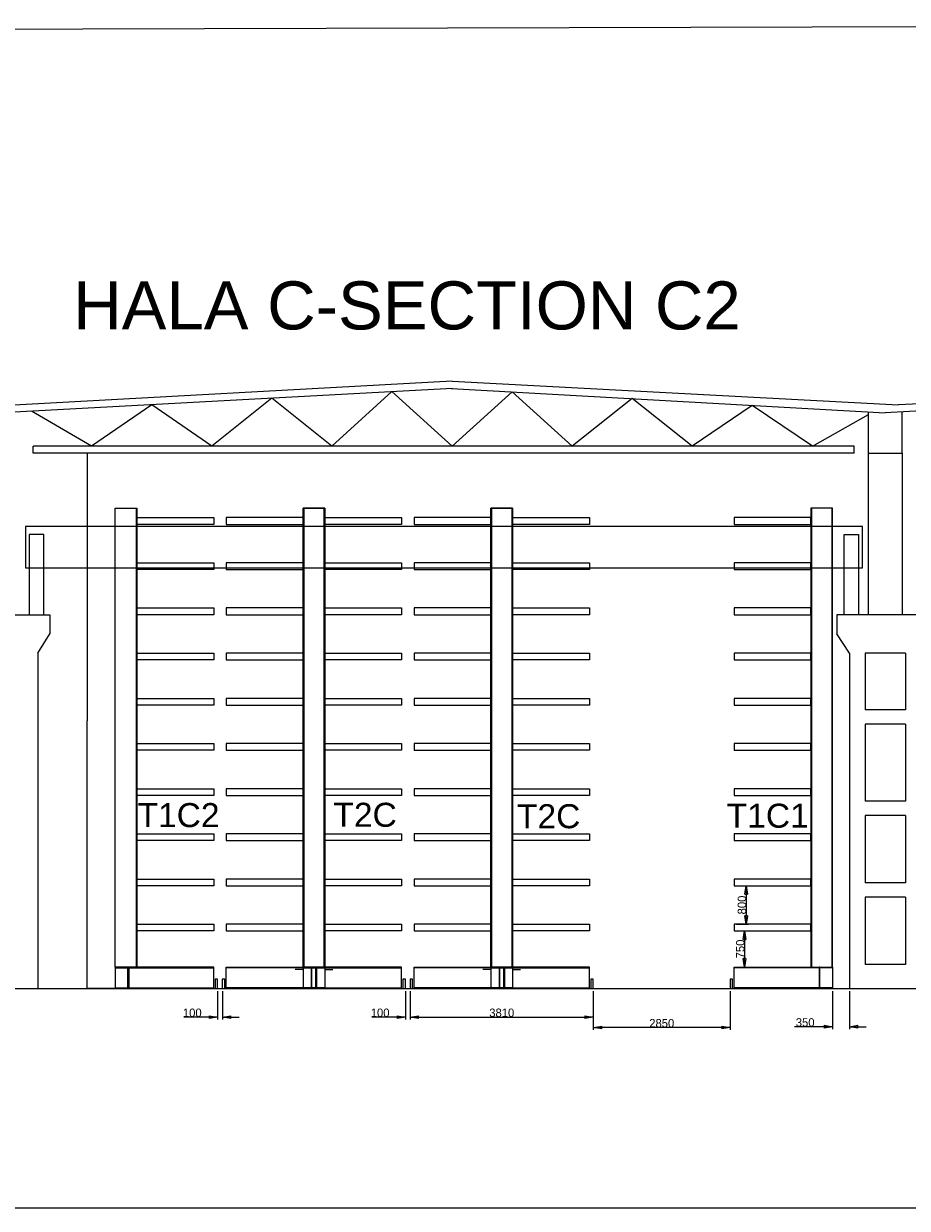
# Model space of a CAD drawing. Header units: millimetres. Extents: x -1190408159 to 361788912, y -2544212749 to 93633750.
# Tile 35 of 69: x 221407 to 239797, y -108913 to -84265. Entities that reach past the tile are written whole.
import ezdxf
from ezdxf.enums import TextEntityAlignment as Align

# ---------------------------------------------------------------- set-up
doc = ezdxf.new("R2010")
doc.units = ezdxf.units.MM
doc.header["$PDSIZE"] = -1
doc.linetypes.add('DIVIDE', pattern=[31.75, 12.7, -6.35, 0, -6.35, 0, -6.35])
doc.linetypes.add('SPOJITÁ', pattern=[0])
for name, color, linetype in [('KÓTY', 7, 'Continuous'), ('NAD', 7, 'DIVIDE'), ('PODLAHY', 130, 'Continuous'), ('POPIS', 7, 'Continuous'), ('rt_KOTY_50', 154, 'SPOJITÁ'), ('STAVBA', 7, 'Continuous'), ('TECHNOLOGIE', 150, 'Continuous')]:
    doc.layers.add(name, color=color, linetype=linetype)
doc.styles.add('ARIAL', font='ARIAL.TTF', dxfattribs={"height": 1000})
doc.styles.add('SEACAD_ARIAL_TTF', font='ARIAL.TTF')
doc.dimstyles.new('ME10_DIM_9', dxfattribs={"dimtxt": 175, "dimasz": 175, "dimexe": 50, "dimexo": 50, "dimtad": 1, "dimdec": 0, "dimdsep": 46, "dimtxsty": 'Standard', "dimblk1": 'CLOSED', "dimblk2": 'CLOSED', "dimsah": 1, "dimcen": 0.09, "dimclrd": 1, "dimclre": 1, "dimclrt": 3, "dimadec": 0, "dimazin": 0, "dimtfac": 1, "dimtdec": 4, "dimtofl": 0, "dimtmove": 0, "dimatfit": 0, "dimldrblk": 'CLOSED', "dimfxl": 1, "dimtolj": 1, "dimtzin": 0, "dimarcsym": 0})
doc.dimstyles.get("Standard").update_dxf_attribs({"dimtxt": 0.18, "dimasz": 0.18, "dimexe": 0.18, "dimexo": 0.0625, "dimgap": 0.09, "dimtad": 0, "dimtih": 1, "dimtoh": 1, "dimdec": 4, "dimzin": 0, "dimdsep": 46, "dimtxsty": 'Standard', "dimcen": 0.09, "dimadec": 0, "dimazin": 0, "dimtfac": 1, "dimtdec": 4, "dimtofl": 0, "dimtmove": 0, "dimatfit": 3, "dimfxl": 1, "dimtolj": 1, "dimtzin": 0, "dimarcsym": 0})

# ---------------------------------------------------------------- blocks, each defined once
blk = doc.blocks.new('*D1298')
at = {"layer": 'Defpoints', "color": 0, "lineweight": 80, "ltscale": 2, "transparency": 16777216}
for p in [(224166, -93203), (222726, -104343), (224166, -104343)]:
    blk.add_point(p, dxfattribs=at)
at = {"layer": 'KÓTY', "color": 0, "lineweight": -2, "ltscale": 2, "transparency": 16777216}
for p, q in [((224166, -93203), (222726, -93203)), ((222726, -93203), (222726, -98772)), ((222726, -104342), (222726, -98773)), ((224166, -104343), (222726, -104343))]:
    blk.add_line(p, q, dxfattribs=at)
at = {"layer": 'KÓTY', "color": 0, "lineweight": 80, "ltscale": 2, "transparency": 16777216}
for points in [[(222726, -93203), (222726, -93203), (222726, -93203)], [(222726, -104342), (222726, -104342), (222726, -104343)]]:
    blk.add_solid(points, dxfattribs=at)
at = {"layer": 'KÓTY', "color": 0, "ltscale": 2, "transparency": 16777216, "insert": (222726, -98773), "char_height": 0.18, "attachment_point": 5}
blk.add_mtext('\\A1;11140.0000', dxfattribs=at)
blk = doc.blocks.new('_CLOSED')
at = {"color": 0, "linetype": 'ByBlock', "lineweight": -2}
for p, q in [((-1, 0.166667), (0, 0)), ((-1, 0.166667), (-1, -0.166667)), ((0, 0), (-1, -0.166667)), ((0, 0), (-1, 0))]:
    blk.add_line(p, q, dxfattribs=at)
blk = doc.blocks.new('*D1312')
at = {"layer": 'Defpoints', "color": 0, "linetype": 'ByBlock', "lineweight": 80, "ltscale": 2, "transparency": 16777216}
for p in [(229451, -104343), (233261, -104343), (233261, -104935)]:
    blk.add_point(p, dxfattribs=at)
at = {"layer": 'NAD', "color": 1, "linetype": 'ByBlock', "lineweight": -2, "ltscale": 2, "transparency": 16777216}
for p, q in [((229451, -104393), (229451, -104985)), ((233261, -104393), (233261, -104985)), ((229626, -104935), (233086, -104935))]:
    blk.add_line(p, q, dxfattribs=at)
at = {"layer": 'NAD', "color": 1, "linetype": 'ByBlock', "lineweight": -2, "ltscale": 2, "transparency": 16777216, "xscale": 175, "yscale": 175, "zscale": 175, "rotation": 180}
blk.add_blockref('_CLOSED', (229451, -104935), dxfattribs=at)
at = {"layer": 'NAD', "color": 1, "linetype": 'ByBlock', "lineweight": -2, "ltscale": 2, "transparency": 16777216, "xscale": 175, "yscale": 175, "zscale": 175}
blk.add_blockref('_CLOSED', (233261, -104935), dxfattribs=at)
at = {"layer": 'NAD', "color": 3, "linetype": 'ByBlock', "ltscale": 2, "transparency": 16777216, "insert": (231356, -104846), "char_height": 175, "attachment_point": 5}
blk.add_mtext('\\A1;3810', dxfattribs=at)
blk = doc.blocks.new('*D1313')
at = {"layer": 'Defpoints', "color": 0, "linetype": 'ByBlock', "lineweight": 80, "ltscale": 2, "transparency": 16777216}
for p in [(238241, -104343), (238591, -104343), (238241, -105135)]:
    blk.add_point(p, dxfattribs=at)
at = {"layer": 'NAD', "color": 1, "linetype": 'ByBlock', "lineweight": -2, "ltscale": 2, "transparency": 16777216}
for p, q in [((238241, -104393), (238241, -105185)), ((238591, -104393), (238591, -105185)), ((238066, -105135), (237452, -105135)), ((238766, -105135), (238941, -105135))]:
    blk.add_line(p, q, dxfattribs=at)
at = {"layer": 'NAD', "color": 1, "linetype": 'ByBlock', "lineweight": -2, "ltscale": 2, "transparency": 16777216, "xscale": 175, "yscale": 175, "zscale": 175}
blk.add_blockref('_CLOSED', (238241, -105135), dxfattribs=at)
at = {"layer": 'NAD', "color": 1, "linetype": 'ByBlock', "lineweight": -2, "ltscale": 2, "transparency": 16777216, "xscale": 175, "yscale": 175, "zscale": 175, "rotation": 180}
blk.add_blockref('_CLOSED', (238591, -105135), dxfattribs=at)
at = {"layer": 'NAD', "color": 3, "linetype": 'ByBlock', "ltscale": 2, "transparency": 16777216, "insert": (237671, -105047), "char_height": 175, "attachment_point": 5}
blk.add_mtext('\\A1;350', dxfattribs=at)
blk = doc.blocks.new('*D1314')
at = {"layer": 'Defpoints', "color": 0, "linetype": 'ByBlock', "lineweight": 80, "ltscale": 2, "transparency": 16777216}
for p in [(233261, -104343), (236111, -104343), (233261, -105151)]:
    blk.add_point(p, dxfattribs=at)
at = {"layer": 'NAD', "color": 1, "linetype": 'ByBlock', "lineweight": -2, "ltscale": 2, "transparency": 16777216}
for p, q in [((233261, -104393), (233261, -105201)), ((236111, -104393), (236111, -105201)), ((235936, -105151), (233436, -105151))]:
    blk.add_line(p, q, dxfattribs=at)
at = {"layer": 'NAD', "color": 1, "linetype": 'ByBlock', "lineweight": -2, "ltscale": 2, "transparency": 16777216, "xscale": 175, "yscale": 175, "zscale": 175, "rotation": 180}
blk.add_blockref('_CLOSED', (233261, -105151), dxfattribs=at)
at = {"layer": 'NAD', "color": 1, "linetype": 'ByBlock', "lineweight": -2, "ltscale": 2, "transparency": 16777216, "xscale": 175, "yscale": 175, "zscale": 175}
blk.add_blockref('_CLOSED', (236111, -105151), dxfattribs=at)
at = {"layer": 'NAD', "color": 3, "linetype": 'ByBlock', "ltscale": 2, "transparency": 16777216, "insert": (234686, -105063), "char_height": 175, "attachment_point": 5}
blk.add_mtext('\\A1;2850', dxfattribs=at)
blk = doc.blocks.new('*D1315')
at = {"layer": 'Defpoints', "color": 0, "linetype": 'ByBlock', "lineweight": 80, "ltscale": 2, "transparency": 16777216}
for p in [(229351, -104343), (229451, -104343), (229351, -104935)]:
    blk.add_point(p, dxfattribs=at)
at = {"layer": 'NAD', "color": 1, "linetype": 'ByBlock', "lineweight": -2, "ltscale": 2, "transparency": 16777216}
for p, q in [((229351, -104393), (229351, -104985)), ((229451, -104393), (229451, -104985)), ((229176, -104935), (228649, -104935)), ((229626, -104935), (229801, -104935))]:
    blk.add_line(p, q, dxfattribs=at)
at = {"layer": 'NAD', "color": 1, "linetype": 'ByBlock', "lineweight": -2, "ltscale": 2, "transparency": 16777216, "xscale": 175, "yscale": 175, "zscale": 175}
blk.add_blockref('_CLOSED', (229351, -104935), dxfattribs=at)
at = {"layer": 'NAD', "color": 1, "linetype": 'ByBlock', "lineweight": -2, "ltscale": 2, "transparency": 16777216, "xscale": 175, "yscale": 175, "zscale": 175, "rotation": 180}
blk.add_blockref('_CLOSED', (229451, -104935), dxfattribs=at)
at = {"layer": 'NAD', "color": 3, "linetype": 'ByBlock', "ltscale": 2, "transparency": 16777216, "insert": (228825, -104846), "char_height": 175, "attachment_point": 5}
blk.add_mtext('\\A1;100', dxfattribs=at)
blk = doc.blocks.new('*D1301')
at = {"layer": 'Defpoints', "color": 0, "linetype": 'ByBlock', "lineweight": 80, "ltscale": 2, "transparency": 16777216}
for p in [(225441, -104343), (225541, -104343), (225441, -104935)]:
    blk.add_point(p, dxfattribs=at)
at = {"layer": 'NAD', "color": 1, "linetype": 'ByBlock', "lineweight": -2, "ltscale": 2, "transparency": 16777216}
for p, q in [((225441, -104393), (225441, -104985)), ((225541, -104393), (225541, -104985)), ((225266, -104935), (224739, -104935)), ((225716, -104935), (225891, -104935))]:
    blk.add_line(p, q, dxfattribs=at)
at = {"layer": 'NAD', "color": 1, "linetype": 'ByBlock', "lineweight": -2, "ltscale": 2, "transparency": 16777216, "xscale": 175, "yscale": 175, "zscale": 175}
blk.add_blockref('_CLOSED', (225441, -104935), dxfattribs=at)
at = {"layer": 'NAD', "color": 1, "linetype": 'ByBlock', "lineweight": -2, "ltscale": 2, "transparency": 16777216, "xscale": 175, "yscale": 175, "zscale": 175, "rotation": 180}
blk.add_blockref('_CLOSED', (225541, -104935), dxfattribs=at)
at = {"layer": 'NAD', "color": 3, "linetype": 'ByBlock', "ltscale": 2, "transparency": 16777216, "insert": (224915, -104846), "char_height": 175, "attachment_point": 5}
blk.add_mtext('\\A1;100', dxfattribs=at)
blk = doc.blocks.new('*D1322')
at = {"layer": 'Defpoints', "color": 0, "linetype": 'ByBlock', "lineweight": 80, "ltscale": 2, "transparency": 16777216}
for p in [(236191, -103143), (236191, -103893), (236409, -103893)]:
    blk.add_point(p, dxfattribs=at)
at = {"layer": 'PODLAHY', "color": 1, "linetype": 'ByBlock', "lineweight": -2, "ltscale": 2, "transparency": 16777216}
for p, q in [((236241, -103143), (236459, -103143)), ((236409, -103318), (236409, -103718)), ((236241, -103893), (236459, -103893))]:
    blk.add_line(p, q, dxfattribs=at)
at = {"layer": 'PODLAHY', "color": 1, "linetype": 'ByBlock', "lineweight": -2, "ltscale": 2, "transparency": 16777216, "xscale": 175, "yscale": 175, "zscale": 175}
for p, rotation in [((236409, -103143), 90), ((236409, -103893), 270)]:
    blk.add_blockref('_CLOSED', p, dxfattribs=dict(at, rotation=rotation))
at = {"layer": 'PODLAHY', "color": 3, "linetype": 'ByBlock', "lineweight": 40, "ltscale": 2, "transparency": 16777216, "insert": (236321, -103518), "char_height": 175, "attachment_point": 5, "rotation": 90}
blk.add_mtext('\\A1;750', dxfattribs=at)
blk = doc.blocks.new('*D1323')
at = {"layer": 'Defpoints', "color": 0, "linetype": 'ByBlock', "lineweight": 80, "ltscale": 2, "transparency": 16777216}
for p in [(236191, -102203), (236191, -103003), (236444, -103003)]:
    blk.add_point(p, dxfattribs=at)
at = {"layer": 'PODLAHY', "color": 1, "linetype": 'ByBlock', "lineweight": -2, "ltscale": 2, "transparency": 16777216}
for p, q in [((236241, -102203), (236494, -102203)), ((236444, -102378), (236444, -102828)), ((236241, -103003), (236494, -103003))]:
    blk.add_line(p, q, dxfattribs=at)
at = {"layer": 'PODLAHY', "color": 1, "linetype": 'ByBlock', "lineweight": -2, "ltscale": 2, "transparency": 16777216, "xscale": 175, "yscale": 175, "zscale": 175}
for p, rotation in [((236444, -102203), 90), ((236444, -103003), 270)]:
    blk.add_blockref('_CLOSED', p, dxfattribs=dict(at, rotation=rotation))
at = {"layer": 'PODLAHY', "color": 3, "linetype": 'ByBlock', "lineweight": 40, "ltscale": 2, "transparency": 16777216, "insert": (236355, -102603), "char_height": 175, "attachment_point": 5, "rotation": 90}
blk.add_mtext('\\A1;800', dxfattribs=at)

msp = doc.modelspace()

# ---------------------------------------------------------------- linework, layer by layer
at = {"layer": 'KÓTY', "color": 0, "ltscale": 2}
for p, q in [((223745.67279, -94342.67934), (223745.67279, -103892.67934)), ((227235.67279, -94342.67934), (227235.67279, -103892.67934)), ((227655.67279, -94342.67934), (227655.67279, -103892.67934)), ((227655.67279, -94342.67934), (227655.67279, -103892.67934)), ((231145.67279, -94342.67934), (231145.67279, -103892.67934)), ((231565.67279, -94342.67934), (231565.67279, -103892.67934)), ((231565.67279, -94342.67934), (231565.67279, -103892.67934)), ((237805.67279, -94342.67934), (237805.67279, -103892.67934)), ((238225.67279, -94342.67934), (238225.67279, -103892.67934)), ((223760.67279, -94682.67934), (223760.67279, -95482.67934)), ((227220.67279, -94682.67934), (227220.67279, -95482.67934)), ((227670.67279, -94682.67934), (227670.67279, -95482.67934)), ((231130.67279, -94682.67934), (231130.67279, -95482.67934)), ((231580.67279, -94682.67934), (231580.67279, -95482.67934)), ((237790.67279, -94682.67934), (237790.67279, -95482.67934)), ((223760.67279, -95482.67934), (223927.92158, -95482.67934)), ((223760.67279, -95622.67934), (223760.67279, -96422.67934)), ((227220.67279, -95482.67934), (227053.424, -95482.67934)), ((227220.67279, -95622.67934), (227220.67279, -96422.67934)), ((227670.67279, -95482.67934), (227837.92158, -95482.67934)), ((227670.67279, -95622.67934), (227670.67279, -96422.67934)), ((231130.67279, -95482.67934), (230963.424, -95482.67934)), ((231130.67279, -95622.67934), (231130.67279, -96422.67934)), ((231580.67279, -95482.67934), (231747.92158, -95482.67934)), ((231580.67279, -95622.67934), (231580.67279, -96422.67934)), ((237790.67279, -95482.67934), (237623.424, -95482.67934)), ((237790.67279, -95622.67934), (237790.67279, -96422.67934)), ((223760.67279, -96422.67934), (223927.92158, -96422.67934)), ((223760.67279, -96562.67934), (223760.67279, -97362.67934)), ((227220.67279, -96422.67934), (227053.424, -96422.67934)), ((227220.67279, -96562.67934), (227220.67279, -97362.67934)), ((227670.67279, -96422.67934), (227837.92158, -96422.67934)), ((227670.67279, -96562.67934), (227670.67279, -97362.67934)), ((231130.67279, -96422.67934), (230963.424, -96422.67934)), ((231130.67279, -96562.67934), (231130.67279, -97362.67934)), ((231580.67279, -96422.67934), (231747.92158, -96422.67934)), ((231580.67279, -96562.67934), (231580.67279, -97362.67934)), ((237790.67279, -96422.67934), (237623.424, -96422.67934)), ((237790.67279, -96562.67934), (237790.67279, -97362.67934)), ((223760.67279, -97362.67934), (223927.92158, -97362.67934)), ((223760.67279, -97502.67934), (223760.67279, -98302.67934)), ((227220.67279, -97362.67934), (227053.424, -97362.67934)), ((227220.67279, -97502.67934), (227220.67279, -98302.67934)), ((227670.67279, -97362.67934), (227837.92158, -97362.67934)), ((227670.67279, -97502.67934), (227670.67279, -98302.67934)), ((231130.67279, -97362.67934), (230963.424, -97362.67934)), ((231130.67279, -97502.67934), (231130.67279, -98302.67934)), ((231580.67279, -97362.67934), (231747.92158, -97362.67934)), ((231580.67279, -97502.67934), (231580.67279, -98302.67934)), ((237790.67279, -97362.67934), (237623.424, -97362.67934)), ((237790.67279, -97502.67934), (237790.67279, -98302.67934)), ((223760.67279, -98302.67934), (223927.92158, -98302.67934)), ((227220.67279, -98302.67934), (227053.424, -98302.67934)), ((227670.67279, -98302.67934), (227837.92158, -98302.67934)), ((231130.67279, -98302.67934), (230963.424, -98302.67934)), ((231580.67279, -98302.67934), (231747.92158, -98302.67934)), ((237790.67279, -98302.67934), (237623.424, -98302.67934)), ((223760.67279, -98442.67934), (223760.67279, -99242.67934)), ((227220.67279, -98442.67934), (227220.67279, -99242.67934)), ((227670.67279, -98442.67934), (227670.67279, -99242.67934)), ((231130.67279, -98442.67934), (231130.67279, -99242.67934)), ((231580.67279, -98442.67934), (231580.67279, -99242.67934)), ((237790.67279, -98442.67934), (237790.67279, -99242.67934)), ((223760.67279, -99242.67934), (223927.92158, -99242.67934)), ((227220.67279, -99242.67934), (227053.424, -99242.67934)), ((227670.67279, -99242.67934), (227837.92158, -99242.67934)), ((231130.67279, -99242.67934), (230963.424, -99242.67934)), ((231580.67279, -99242.67934), (231747.92158, -99242.67934)), ((237790.67279, -99242.67934), (237623.424, -99242.67934)), ((223760.67279, -99382.67934), (223760.67279, -100182.67934)), ((227220.67279, -99382.67934), (227220.67279, -100182.67934)), ((227670.67279, -99382.67934), (227670.67279, -100182.67934)), ((231130.67279, -99382.67934), (231130.67279, -100182.67934)), ((231580.67279, -99382.67934), (231580.67279, -100182.67934)), ((237790.67279, -99382.67934), (237790.67279, -100182.67934)), ((223760.67279, -100182.67934), (223927.92158, -100182.67934)), ((227220.67279, -100182.67934), (227053.424, -100182.67934)), ((227670.67279, -100182.67934), (227837.92158, -100182.67934)), ((231130.67279, -100182.67934), (230963.424, -100182.67934)), ((231580.67279, -100182.67934), (231747.92158, -100182.67934)), ((237790.67279, -100182.67934), (237623.424, -100182.67934)), ((223760.67279, -100322.67934), (223760.67279, -101122.67934)), ((227220.67279, -100322.67934), (227220.67279, -101122.67934)), ((227670.67279, -100322.67934), (227670.67279, -101122.67934)), ((231130.67279, -100322.67934), (231130.67279, -101122.67934)), ((231580.67279, -100322.67934), (231580.67279, -101122.67934)), ((237790.67279, -100322.67934), (237790.67279, -101122.67934)), ((223760.67279, -101122.67934), (223927.92158, -101122.67934)), ((223760.67279, -101262.67934), (223760.67279, -102062.67934)), ((227220.67279, -101122.67934), (227053.424, -101122.67934)), ((227220.67279, -101262.67934), (227220.67279, -102062.67934)), ((227670.67279, -101122.67934), (227837.92158, -101122.67934)), ((227670.67279, -101262.67934), (227670.67279, -102062.67934)), ((231130.67279, -101122.67934), (230963.424, -101122.67934)), ((231130.67279, -101262.67934), (231130.67279, -102062.67934)), ((231580.67279, -101122.67934), (231747.92158, -101122.67934)), ((231580.67279, -101262.67934), (231580.67279, -102062.67934)), ((237790.67279, -101122.67934), (237623.424, -101122.67934)), ((237790.67279, -101262.67934), (237790.67279, -102062.67934)), ((223760.67279, -102062.67934), (223927.92158, -102062.67934)), ((223760.67279, -102202.67934), (223760.67279, -103002.67934)), ((227220.67279, -102062.67934), (227053.424, -102062.67934)), ((227220.67279, -102202.67934), (227220.67279, -103002.67934)), ((227670.67279, -102062.67934), (227837.92158, -102062.67934)), ((227670.67279, -102202.67934), (227670.67279, -103002.67934)), ((231130.67279, -102062.67934), (230963.424, -102062.67934)), ((231130.67279, -102202.67934), (231130.67279, -103002.67934)), ((231580.67279, -102062.67934), (231747.92158, -102062.67934)), ((231580.67279, -102202.67934), (231580.67279, -103002.67934)), ((237790.67279, -102062.67934), (237623.424, -102062.67934)), ((237790.67279, -102202.67934), (237790.67279, -103002.67934)), ((223760.67279, -103002.67934), (223927.92158, -103002.67934)), ((227220.67279, -103002.67934), (227053.424, -103002.67934)), ((227670.67279, -103002.67934), (227837.92158, -103002.67934)), ((231130.67279, -103002.67934), (230963.424, -103002.67934)), ((231580.67279, -103002.67934), (231747.92158, -103002.67934)), ((237790.67279, -103002.67934), (237623.424, -103002.67934)), ((227220.67279, -103142.67934), (227220.67279, -103942.67934)), ((227670.67279, -103142.67934), (227670.67279, -103942.67934)), ((231130.67279, -103142.67934), (231130.67279, -103942.67934)), ((231580.67279, -103142.67934), (231580.67279, -103942.67934)), ((223310.67279, -103907.67934), (225360.67279, -103907.67934)), ((223310.67279, -103907.67934), (225360.67279, -103907.67934)), ((223577.29836, -104342.67934), (223577.29836, -103892.67934)), ((223577.29836, -103892.67934), (223592.29836, -103892.67934)), ((223577.29836, -104342.67934), (223577.29836, -103892.67934)), ((223577.29836, -103892.67934), (223592.29836, -103892.67934)), ((223592.29836, -103892.67934), (223592.29836, -104342.67934)), ((223592.29836, -103892.67934), (223592.29836, -104342.67934)), ((225360.67279, -104342.67934), (225360.67279, -103927.67934)), ((225360.67279, -104342.67934), (225360.67279, -103927.67934)), ((227670.67279, -103907.67934), (225620.67279, -103907.67934)), ((227670.67279, -103907.67934), (225620.67279, -103907.67934)), ((225620.67279, -104342.67934), (225620.67279, -103927.67934)), ((225620.67279, -104342.67934), (225620.67279, -103927.67934)), ((227220.67279, -103942.67934), (227053.424, -103942.67934)), ((227220.67279, -103907.67934), (229270.67279, -103907.67934)), ((227220.67279, -103907.67934), (229270.67279, -103907.67934)), ((227389.04722, -103892.67934), (227389.04722, -104342.67934)), ((227404.04722, -103892.67934), (227389.04722, -103892.67934)), ((227389.04722, -103892.67934), (227389.04722, -104342.67934)), ((227404.04722, -103892.67934), (227389.04722, -103892.67934)), ((227404.04722, -104342.67934), (227404.04722, -103892.67934)), ((227404.04722, -104342.67934), (227404.04722, -103892.67934)), ((227487.29836, -104342.67934), (227487.29836, -103892.67934)), ((227487.29836, -103892.67934), (227502.29836, -103892.67934)), ((227487.29836, -104342.67934), (227487.29836, -103892.67934)), ((227487.29836, -103892.67934), (227502.29836, -103892.67934)), ((227502.29836, -103892.67934), (227502.29836, -104342.67934)), ((227502.29836, -103892.67934), (227502.29836, -104342.67934)), ((227670.67279, -103942.67934), (227837.92158, -103942.67934)), ((229270.67279, -104342.67934), (229270.67279, -103927.67934)), ((229270.67279, -104342.67934), (229270.67279, -103927.67934)), ((231580.67279, -103907.67934), (229530.67279, -103907.67934)), ((231580.67279, -103907.67934), (229530.67279, -103907.67934)), ((229530.67279, -104342.67934), (229530.67279, -103927.67934)), ((229530.67279, -104342.67934), (229530.67279, -103927.67934)), ((231130.67279, -103942.67934), (230963.424, -103942.67934)), ((231130.67279, -103907.67934), (233180.67279, -103907.67934)), ((231130.67279, -103907.67934), (233180.67279, -103907.67934)), ((231299.04722, -103892.67934), (231299.04722, -104342.67934)), ((231314.04722, -103892.67934), (231299.04722, -103892.67934)), ((231299.04722, -103892.67934), (231299.04722, -104342.67934)), ((231314.04722, -103892.67934), (231299.04722, -103892.67934)), ((231314.04722, -104342.67934), (231314.04722, -103892.67934)), ((231314.04722, -104342.67934), (231314.04722, -103892.67934)), ((231397.29836, -104342.67934), (231397.29836, -103892.67934)), ((231397.29836, -103892.67934), (231412.29836, -103892.67934)), ((231397.29836, -104342.67934), (231397.29836, -103892.67934)), ((231397.29836, -103892.67934), (231412.29836, -103892.67934)), ((231412.29836, -103892.67934), (231412.29836, -104342.67934)), ((231412.29836, -103892.67934), (231412.29836, -104342.67934)), ((231580.67279, -103942.67934), (231747.92158, -103942.67934)), ((233180.67279, -104342.67934), (233180.67279, -103927.67934)), ((233180.67279, -104342.67934), (233180.67279, -103927.67934)), ((238240.67279, -103907.67934), (236190.67279, -103907.67934)), ((236190.67279, -104342.67934), (236190.67279, -103927.67934)), ((237959.04722, -103892.67934), (237959.04722, -104342.67934)), ((237974.04722, -103892.67934), (237959.04722, -103892.67934)), ((237974.04722, -104342.67934), (237974.04722, -103892.67934)), ((223310.67279, -104342.67934), (223310.67279, -104327.67934)), ((223310.67279, -104327.67934), (225360.67279, -104327.67934)), ((223310.67279, -104327.67934), (225360.67279, -104327.67934)), ((223592.29836, -104342.67934), (223577.29836, -104342.67934)), ((223592.29836, -104342.67934), (223577.29836, -104342.67934)), ((227670.67279, -104327.67934), (225620.67279, -104327.67934)), ((227670.67279, -104327.67934), (225620.67279, -104327.67934)), ((227220.67279, -104342.67934), (227220.67279, -104327.67934)), ((227220.67279, -104327.67934), (229270.67279, -104327.67934)), ((227220.67279, -104327.67934), (229270.67279, -104327.67934)), ((227389.04722, -104342.67934), (227404.04722, -104342.67934)), ((227389.04722, -104342.67934), (227404.04722, -104342.67934)), ((227502.29836, -104342.67934), (227487.29836, -104342.67934)), ((227502.29836, -104342.67934), (227487.29836, -104342.67934)), ((227670.67279, -104342.67934), (227670.67279, -104327.67934)), ((227670.67279, -104342.67934), (227670.67279, -104327.67934)), ((227670.67279, -104342.67934), (227670.67279, -104327.67934)), ((227670.67279, -104342.67934), (227670.67279, -104327.67934)), ((231580.67279, -104327.67934), (229530.67279, -104327.67934)), ((231580.67279, -104327.67934), (229530.67279, -104327.67934)), ((231130.67279, -104342.67934), (231130.67279, -104327.67934)), ((231130.67279, -104327.67934), (233180.67279, -104327.67934)), ((231130.67279, -104327.67934), (233180.67279, -104327.67934)), ((231299.04722, -104342.67934), (231314.04722, -104342.67934)), ((231299.04722, -104342.67934), (231314.04722, -104342.67934)), ((231412.29836, -104342.67934), (231397.29836, -104342.67934)), ((231412.29836, -104342.67934), (231397.29836, -104342.67934)), ((231580.67279, -104342.67934), (231580.67279, -104327.67934)), ((231580.67279, -104342.67934), (231580.67279, -104327.67934)), ((231580.67279, -104342.67934), (231580.67279, -104327.67934)), ((231580.67279, -104342.67934), (231580.67279, -104327.67934)), ((238240.67279, -104327.67934), (236190.67279, -104327.67934)), ((237959.04722, -104342.67934), (237974.04722, -104342.67934)), ((238240.67279, -104342.67934), (238240.67279, -104327.67934)), ((238240.67279, -104342.67934), (238240.67279, -104327.67934))]:
    msp.add_line(p, q, dxfattribs=at)
for points in [[(223760.67279, -103892.67934), (223310.67279, -103892.67934), (223310.67279, -94342.67934), (223760.67279, -94342.67934)], [(227670.67279, -103892.67934), (227220.67279, -103892.67934), (227220.67279, -94342.67934), (227670.67279, -94342.67934)], [(227220.67279, -103892.67934), (227670.67279, -103892.67934), (227670.67279, -94342.67934), (227220.67279, -94342.67934)], [(231580.67279, -103892.67934), (231130.67279, -103892.67934), (231130.67279, -94342.67934), (231580.67279, -94342.67934)], [(231130.67279, -103892.67934), (231580.67279, -103892.67934), (231580.67279, -94342.67934), (231130.67279, -94342.67934)], [(237790.67279, -103892.67934), (238240.67279, -103892.67934), (238240.67279, -94342.67934), (237790.67279, -94342.67934)], [(223760.67279, -94682.67934), (223760.67279, -94542.67934), (225360.67279, -94542.67934), (225360.67279, -94682.67934)], [(227220.67279, -94682.67934), (227220.67279, -94542.67934), (225620.67279, -94542.67934), (225620.67279, -94682.67934)], [(227670.67279, -94682.67934), (227670.67279, -94542.67934), (229270.67279, -94542.67934), (229270.67279, -94682.67934)], [(231130.67279, -94682.67934), (231130.67279, -94542.67934), (229530.67279, -94542.67934), (229530.67279, -94682.67934)], [(231580.67279, -94682.67934), (231580.67279, -94542.67934), (233180.67279, -94542.67934), (233180.67279, -94682.67934)], [(237790.67279, -94682.67934), (237790.67279, -94542.67934), (236190.67279, -94542.67934), (236190.67279, -94682.67934)], [(223760.67279, -95622.67934), (223760.67279, -95482.67934), (225360.67279, -95482.67934), (225360.67279, -95622.67934)], [(227220.67279, -95622.67934), (227220.67279, -95482.67934), (225620.67279, -95482.67934), (225620.67279, -95622.67934)], [(227670.67279, -95622.67934), (227670.67279, -95482.67934), (229270.67279, -95482.67934), (229270.67279, -95622.67934)], [(231130.67279, -95622.67934), (231130.67279, -95482.67934), (229530.67279, -95482.67934), (229530.67279, -95622.67934)], [(231580.67279, -95622.67934), (231580.67279, -95482.67934), (233180.67279, -95482.67934), (233180.67279, -95622.67934)], [(237790.67279, -95622.67934), (237790.67279, -95482.67934), (236190.67279, -95482.67934), (236190.67279, -95622.67934)], [(223760.67279, -96562.67934), (223760.67279, -96422.67934), (225360.67279, -96422.67934), (225360.67279, -96562.67934)], [(227220.67279, -96562.67934), (227220.67279, -96422.67934), (225620.67279, -96422.67934), (225620.67279, -96562.67934)], [(227670.67279, -96562.67934), (227670.67279, -96422.67934), (229270.67279, -96422.67934), (229270.67279, -96562.67934)], [(231130.67279, -96562.67934), (231130.67279, -96422.67934), (229530.67279, -96422.67934), (229530.67279, -96562.67934)], [(231580.67279, -96562.67934), (231580.67279, -96422.67934), (233180.67279, -96422.67934), (233180.67279, -96562.67934)], [(237790.67279, -96562.67934), (237790.67279, -96422.67934), (236190.67279, -96422.67934), (236190.67279, -96562.67934)], [(223760.67279, -97502.67934), (223760.67279, -97362.67934), (225360.67279, -97362.67934), (225360.67279, -97502.67934)], [(227220.67279, -97502.67934), (227220.67279, -97362.67934), (225620.67279, -97362.67934), (225620.67279, -97502.67934)], [(227670.67279, -97502.67934), (227670.67279, -97362.67934), (229270.67279, -97362.67934), (229270.67279, -97502.67934)], [(231130.67279, -97502.67934), (231130.67279, -97362.67934), (229530.67279, -97362.67934), (229530.67279, -97502.67934)], [(231580.67279, -97502.67934), (231580.67279, -97362.67934), (233180.67279, -97362.67934), (233180.67279, -97502.67934)], [(237790.67279, -97502.67934), (237790.67279, -97362.67934), (236190.67279, -97362.67934), (236190.67279, -97502.67934)], [(223760.67279, -98442.67934), (223760.67279, -98302.67934), (225360.67279, -98302.67934), (225360.67279, -98442.67934)], [(227220.67279, -98442.67934), (227220.67279, -98302.67934), (225620.67279, -98302.67934), (225620.67279, -98442.67934)], [(227670.67279, -98442.67934), (227670.67279, -98302.67934), (229270.67279, -98302.67934), (229270.67279, -98442.67934)], [(231130.67279, -98442.67934), (231130.67279, -98302.67934), (229530.67279, -98302.67934), (229530.67279, -98442.67934)], [(231580.67279, -98442.67934), (231580.67279, -98302.67934), (233180.67279, -98302.67934), (233180.67279, -98442.67934)], [(237790.67279, -98442.67934), (237790.67279, -98302.67934), (236190.67279, -98302.67934), (236190.67279, -98442.67934)], [(223760.67279, -99382.67934), (223760.67279, -99242.67934), (225360.67279, -99242.67934), (225360.67279, -99382.67934)], [(227220.67279, -99382.67934), (227220.67279, -99242.67934), (225620.67279, -99242.67934), (225620.67279, -99382.67934)], [(227670.67279, -99382.67934), (227670.67279, -99242.67934), (229270.67279, -99242.67934), (229270.67279, -99382.67934)], [(231130.67279, -99382.67934), (231130.67279, -99242.67934), (229530.67279, -99242.67934), (229530.67279, -99382.67934)], [(231580.67279, -99382.67934), (231580.67279, -99242.67934), (233180.67279, -99242.67934), (233180.67279, -99382.67934)], [(237790.67279, -99382.67934), (237790.67279, -99242.67934), (236190.67279, -99242.67934), (236190.67279, -99382.67934)], [(223760.67279, -100322.67934), (223760.67279, -100182.67934), (225360.67279, -100182.67934), (225360.67279, -100322.67934)], [(227220.67279, -100322.67934), (227220.67279, -100182.67934), (225620.67279, -100182.67934), (225620.67279, -100322.67934)], [(227670.67279, -100322.67934), (227670.67279, -100182.67934), (229270.67279, -100182.67934), (229270.67279, -100322.67934)], [(231130.67279, -100322.67934), (231130.67279, -100182.67934), (229530.67279, -100182.67934), (229530.67279, -100322.67934)], [(231580.67279, -100322.67934), (231580.67279, -100182.67934), (233180.67279, -100182.67934), (233180.67279, -100322.67934)], [(237790.67279, -100322.67934), (237790.67279, -100182.67934), (236190.67279, -100182.67934), (236190.67279, -100322.67934)], [(223760.67279, -101262.67934), (223760.67279, -101122.67934), (225360.67279, -101122.67934), (225360.67279, -101262.67934)], [(227220.67279, -101262.67934), (227220.67279, -101122.67934), (225620.67279, -101122.67934), (225620.67279, -101262.67934)], [(227670.67279, -101262.67934), (227670.67279, -101122.67934), (229270.67279, -101122.67934), (229270.67279, -101262.67934)], [(231130.67279, -101262.67934), (231130.67279, -101122.67934), (229530.67279, -101122.67934), (229530.67279, -101262.67934)], [(231580.67279, -101262.67934), (231580.67279, -101122.67934), (233180.67279, -101122.67934), (233180.67279, -101262.67934)], [(237790.67279, -101262.67934), (237790.67279, -101122.67934), (236190.67279, -101122.67934), (236190.67279, -101262.67934)], [(223760.67279, -102202.67934), (223760.67279, -102062.67934), (225360.67279, -102062.67934), (225360.67279, -102202.67934)], [(227220.67279, -102202.67934), (227220.67279, -102062.67934), (225620.67279, -102062.67934), (225620.67279, -102202.67934)], [(227670.67279, -102202.67934), (227670.67279, -102062.67934), (229270.67279, -102062.67934), (229270.67279, -102202.67934)], [(231130.67279, -102202.67934), (231130.67279, -102062.67934), (229530.67279, -102062.67934), (229530.67279, -102202.67934)], [(231580.67279, -102202.67934), (231580.67279, -102062.67934), (233180.67279, -102062.67934), (233180.67279, -102202.67934)], [(237790.67279, -102202.67934), (237790.67279, -102062.67934), (236190.67279, -102062.67934), (236190.67279, -102202.67934)], [(223760.67279, -103142.67934), (223760.67279, -103002.67934), (225360.67279, -103002.67934), (225360.67279, -103142.67934)], [(227220.67279, -103142.67934), (227220.67279, -103002.67934), (225620.67279, -103002.67934), (225620.67279, -103142.67934)], [(227670.67279, -103142.67934), (227670.67279, -103002.67934), (229270.67279, -103002.67934), (229270.67279, -103142.67934)], [(231130.67279, -103142.67934), (231130.67279, -103002.67934), (229530.67279, -103002.67934), (229530.67279, -103142.67934)], [(231580.67279, -103142.67934), (231580.67279, -103002.67934), (233180.67279, -103002.67934), (233180.67279, -103142.67934)], [(237790.67279, -103142.67934), (237790.67279, -103002.67934), (236190.67279, -103002.67934), (236190.67279, -103142.67934)], [(223310.67279, -104342.67934), (225360.67279, -104342.67934), (225360.67279, -103892.67934), (223310.67279, -103892.67934)], [(223310.67279, -104342.67934), (225360.67279, -104342.67934), (225360.67279, -103892.67934), (223310.67279, -103892.67934)], [(227670.67279, -104342.67934), (225620.67279, -104342.67934), (225620.67279, -103892.67934), (227670.67279, -103892.67934)], [(227670.67279, -104342.67934), (225620.67279, -104342.67934), (225620.67279, -103892.67934), (227670.67279, -103892.67934)], [(227220.67279, -104342.67934), (229270.67279, -104342.67934), (229270.67279, -103892.67934), (227220.67279, -103892.67934)], [(227220.67279, -104342.67934), (229270.67279, -104342.67934), (229270.67279, -103892.67934), (227220.67279, -103892.67934)], [(231580.67279, -104342.67934), (229530.67279, -104342.67934), (229530.67279, -103892.67934), (231580.67279, -103892.67934)], [(231580.67279, -104342.67934), (229530.67279, -104342.67934), (229530.67279, -103892.67934), (231580.67279, -103892.67934)], [(231130.67279, -104342.67934), (233180.67279, -104342.67934), (233180.67279, -103892.67934), (231130.67279, -103892.67934)], [(231130.67279, -104342.67934), (233180.67279, -104342.67934), (233180.67279, -103892.67934), (231130.67279, -103892.67934)], [(238240.67279, -104342.67934), (236190.67279, -104342.67934), (236190.67279, -103892.67934), (238240.67279, -103892.67934)], [(225390.67279, -104342.67934), (225440.67279, -104342.67934), (225440.67279, -104142.67934), (225390.67279, -104142.67934)], [(225540.67279, -104342.67934), (225590.67279, -104342.67934), (225590.67279, -104142.67934), (225540.67279, -104142.67934)], [(229300.67279, -104342.67934), (229350.67279, -104342.67934), (229350.67279, -104142.67934), (229300.67279, -104142.67934)], [(229450.67279, -104342.67934), (229500.67279, -104342.67934), (229500.67279, -104142.67934), (229450.67279, -104142.67934)], [(233210.67279, -104342.67934), (233260.67279, -104342.67934), (233260.67279, -104142.67934), (233210.67279, -104142.67934)], [(236110.67279, -104342.67934), (236160.67279, -104342.67934), (236160.67279, -104142.67934), (236110.67279, -104142.67934)]]:
    msp.add_lwpolyline(points, close=True, dxfattribs=at)
at = {"layer": 'rt_KOTY_50', "linetype": 'ByBlock', "ltscale": 2}
msp.add_lwpolyline([(197334.27297, -84442.06979), (260582.4696, -84264.96206), (260582.4696, -108913.44053), (197334.27297, -108913.44053)], close=True, dxfattribs=at)
at = {"layer": 'STAVBA'}
for p, q in [((230320.67279, -91702.67934), (220950.67279, -92213.58446)), ((230328.66569, -91852.46623), (220950.67279, -92363.80718)), ((229070.67279, -91921.05908), (227820.67279, -93052.67934)), ((230320.67279, -93052.67934), (229070.67279, -91921.05908)), ((230312.6799, -91852.46623), (239332.21017, -92364.26861)), ((230320.67279, -91702.67934), (239614.86373, -92198.63403)), ((231570.67279, -91923.84952), (230320.67279, -93052.67934)), ((232820.67279, -93052.67934), (231570.67279, -91923.84952)), ((248718.66569, -91852.46623), (239332.21017, -92364.26861)), ((248710.67279, -91702.67934), (239614.86373, -92198.63403)), ((226570.67279, -92057.37315), (225320.67279, -93052.67934)), ((227820.67279, -93052.67934), (226570.67279, -92057.37315)), ((234070.67279, -92065.70901), (232820.67279, -93052.67934)), ((235320.67279, -93052.67934), (234070.67279, -92065.70901)), ((222820.67279, -93052.67934), (221570.67279, -92330.00129)), ((224070.67279, -92193.68722), (222820.67279, -93052.67934)), ((225320.67279, -93052.67934), (224070.67279, -92193.68722)), ((236570.67279, -92207.5685), (235320.67279, -93052.67934)), ((237820.67279, -93052.67934), (236570.67279, -92207.5685)), ((237820.67279, -93052.67934), (238990.67279, -92394.43607)), ((238990.67279, -93202.67934), (238990.67279, -92344.88848)), ((239690.67279, -93202.67934), (239690.67279, -92344.88848)), ((238690.67279, -93052.67934), (221600.67279, -93052.67934)), ((221600.67279, -93202.67934), (221600.67279, -93052.67934)), ((238690.67279, -93202.67934), (238690.67279, -93052.67934)), ((238690.67279, -93202.67934), (221600.67279, -93202.67934)), ((219983.67279, -96562.67934), (221950.67279, -96562.67934)), ((221950.67279, -96562.67934), (221950.67279, -96962.67934)), ((240330.67279, -96562.67934), (238330.67279, -96562.67934)), ((238330.67279, -96562.67934), (238330.67279, -96962.67934)), ((221700.67279, -97362.67934), (221950.67279, -96962.67934)), ((238590.67279, -97362.67934), (238330.67279, -96962.67934)), ((221700.67279, -97362.67934), (221700.67279, -104342.67934)), ((238590.67279, -97362.67934), (238590.67279, -104342.67934)), ((239760.67279, -97362.67934), (238920.67279, -97362.67934)), ((238920.67279, -97362.67934), (238920.67279, -98542.67934)), ((239760.67279, -97362.67934), (239760.67279, -98542.67934)), ((239760.67279, -98542.67934), (238920.67279, -98542.67934)), ((238920.67279, -98842.67934), (238920.67279, -100442.67934)), ((239760.67279, -98842.67934), (238920.67279, -98842.67934)), ((239760.67279, -98842.67934), (239760.67279, -100442.67934)), ((239760.67279, -100442.67934), (238920.67279, -100442.67934)), ((238920.67279, -100742.67934), (238920.67279, -102142.67934)), ((239760.67279, -100742.67934), (238920.67279, -100742.67934)), ((238920.67279, -100742.67934), (238920.67279, -102142.67934)), ((239760.67279, -100742.67934), (239760.67279, -102142.67934)), ((239760.67279, -100742.67934), (239760.67279, -102142.67934)), ((239760.67279, -102142.67934), (238920.67279, -102142.67934)), ((239760.67279, -102442.67934), (238920.67279, -102442.67934)), ((238920.67279, -102442.67934), (238920.67279, -103842.67934)), ((239760.67279, -102442.67934), (239760.67279, -103842.67934)), ((239760.67279, -103842.67934), (238920.67279, -103842.67934)), ((199832.4696, -104342.67934), (260582.4696, -104342.67934))]:
    msp.add_line(p, q, dxfattribs=at)
msp.add_lwpolyline([(238990.67279, -96562.67934), (238990.67279, -93202.67934), (239690.67279, -93202.67934), (239690.67279, -96562.67934)], dxfattribs=at)
at = {"layer": 'TECHNOLOGIE'}
for points in [[(221442.4696, -95583.67934), (238862.4696, -95583.67934), (238862.4696, -94723.67934), (221442.4696, -94723.67934)], [(221522.4696, -96562.67934), (221822.4696, -96562.67934), (221822.4696, -94892.67934), (221522.4696, -94892.67934)], [(238782.4696, -96562.67934), (238482.4696, -96562.67934), (238482.4696, -94892.67934), (238782.4696, -94892.67934)]]:
    msp.add_lwpolyline(points, close=True, dxfattribs=at)

# ---------------------------------------------------------------- texts
at = {"layer": 'POPIS', "style": 'ARIAL'}
msp.add_text('HALA C-SECTION C2', height=1000, dxfattribs=at).set_placement((222436.95156, -89626.99452), align=Align.TOP_LEFT)
at = {"layer": 'POPIS', "color": 6, "linetype": 'Continuous', "style": 'SEACAD_ARIAL_TTF'}
for s, p in [('T1C2', (223775.15594, -100482.16807)), ('T2C', (227852.4884, -100475.64716)), ('T2C', (231673.13807, -100505.0413)), ('T1C1', (236037.73533, -100494.47352))]:
    msp.add_text(s, height=500, dxfattribs=at).set_placement(p, align=Align.TOP_LEFT)

# ---------------------------------------------------------------- dimensions: what is measured, and where the dimension line sits
at = {"layer": 'KÓTY', "color": 0, "ltscale": 2}
dim = msp.add_linear_dim(base=(222726.41518, -104342.67934), p1=(224166.4116, -93202.67934), p2=(224166.4116, -104342.67934), angle=90, dimstyle='Standard', dxfattribs=at)
dim.commit()
dim.dimension.update_dxf_attribs({"geometry": '*D1298', "text_midpoint": (222726.41518, -98772.67934)})
at = {"layer": 'NAD', "color": 1, "linetype": 'ByBlock', "ltscale": 2}
for base, p1, p2, picture, middle in [((225440.67279, -104934.6077), (225540.67279, -104342.67934), (225440.67279, -104342.67934), '*D1301', (224915.04779, -104846.4827)), ((229350.67279, -104934.6077), (229450.67279, -104342.67934), (229350.67279, -104342.67934), '*D1315', (228825.04779, -104846.4827)), ((233260.67279, -104934.6077), (229450.67279, -104342.67934), (233260.67279, -104342.67934), '*D1312', (231355.67279, -104846.4827)), ((233260.67279, -105150.81403), (236110.67279, -104342.67934), (233260.67279, -104342.67934), '*D1314', (234685.67279, -105062.68903)), ((238240.67279, -105134.79874), (238590.67279, -104342.67934), (238240.67279, -104342.67934), '*D1313', (237671.29779, -105046.67374))]:
    dim = msp.add_linear_dim(base=base, p1=p1, p2=p2, dimstyle='ME10_DIM_9', dxfattribs=at)
    dim.commit()
    dim.dimension.update_dxf_attribs({"geometry": picture, "text_midpoint": middle})
at = {"layer": 'PODLAHY', "linetype": 'ByBlock', "lineweight": 40, "ltscale": 2}
for base, p1, p2, picture, middle in [((236443.54904, -103002.67934), (236190.67279, -102202.67934), (236190.67279, -103002.67934), '*D1323', (236355.42404, -102602.67934)), ((236409.49941, -103892.67934), (236190.67279, -103142.67934), (236190.67279, -103892.67934), '*D1322', (236321.37441, -103517.67934))]:
    dim = msp.add_linear_dim(base=base, p1=p1, p2=p2, angle=90, dimstyle='ME10_DIM_9', dxfattribs=at)
    dim.commit()
    dim.dimension.update_dxf_attribs({"geometry": picture, "text_midpoint": middle})

doc.saveas('drawing.dxf')
